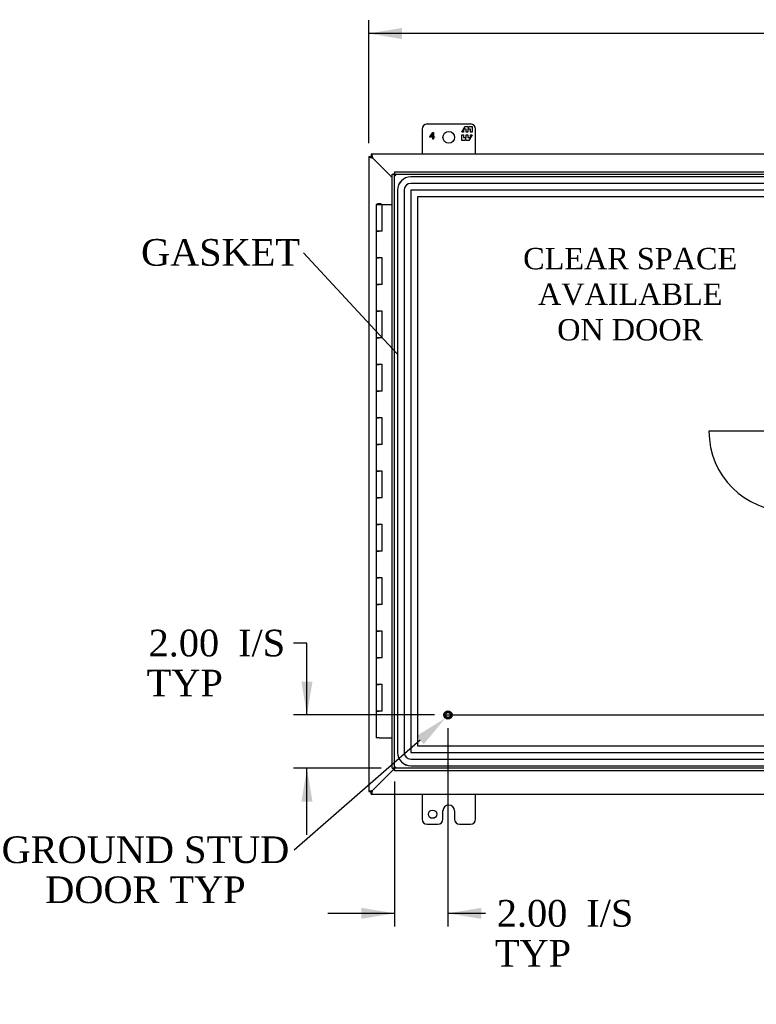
# Model space of a CAD drawing. Header units: inches. Extents: x 1 to 240, y -1 to 159.
# Tile 12 of 26: x 30 to 57, y 63 to 100. Entities that reach past the tile are written whole.
import ezdxf
from ezdxf import colors
from ezdxf.entities.mleader import LeaderData, LeaderLine
from ezdxf.enums import TextEntityAlignment as Align
from ezdxf.lldxf.tags import DXFTag
from ezdxf.math import Vec2, Vec3

# ---------------------------------------------------------------- set-up
doc = ezdxf.new("R2010")
doc.units = ezdxf.units.IN
doc.header["$MEASUREMENT"] = 0
for name, color, linetype in [('COM54746-20', 7, 'Continuous'), ('COM70220', 7, 'Continuous'), ('COM70531-1', 7, 'Continuous'), ('COM71216-1', 7, 'Continuous'), ('Default', 7, 'Continuous'), ('DV1_Default', 7, 'Continuous'), ('FET07720', 7, 'Continuous'), ('STD26258', 7, 'Continuous')]:
    doc.layers.add(name, color=color, linetype=linetype)
doc.styles.add('SEACAD_Times_New_Roman', font='times.ttf')
tags = doc.linetypes.add('CENTER2', pattern=[1.125, 0.75, -0.125, 0.125, -0.125]).pattern_tags.tags
tags[10:11] = [DXFTag(74, 4), DXFTag(75, 0), DXFTag(340, '0'), DXFTag(46, 0.0), DXFTag(50, 0.0), DXFTag(44, 0.0), DXFTag(45, 0.0)]
tags[8:9] = [DXFTag(74, 4), DXFTag(75, 0), DXFTag(340, '0'), DXFTag(46, 0.0), DXFTag(50, 0.0), DXFTag(44, 0.0), DXFTag(45, 0.0)]
tags[6:7] = [DXFTag(74, 4), DXFTag(75, 0), DXFTag(340, '0'), DXFTag(46, 0.0), DXFTag(50, 0.0), DXFTag(44, 0.0), DXFTag(45, 0.0)]
tags[4:5] = [DXFTag(74, 4), DXFTag(75, 0), DXFTag(340, '0'), DXFTag(46, 0.0), DXFTag(50, 0.0), DXFTag(44, 0.0), DXFTag(45, 0.0)]
tags = doc.linetypes.add('HIDDEN2', pattern=[0.1875, 0.125, -0.0625]).pattern_tags.tags
tags[6:7] = [DXFTag(74, 4), DXFTag(75, 0), DXFTag(340, '0'), DXFTag(46, 0.0), DXFTag(50, 0.0), DXFTag(44, 0.0), DXFTag(45, 0.0)]
tags[4:5] = [DXFTag(74, 4), DXFTag(75, 0), DXFTag(340, '0'), DXFTag(46, 0.0), DXFTag(50, 0.0), DXFTag(44, 0.0), DXFTag(45, 0.0)]
doc.dimstyles.new('HAMMOND_(STH_-_240x160)', dxfattribs={"dimtxt": 1, "dimasz": 1.25, "dimexe": 0.5, "dimexo": 0.5, "dimgap": 0.25, "dimtad": 0, "dimtih": 1, "dimtoh": 1, "dimzin": 0, "dimdsep": 46, "dimtxsty": 'SEACAD_Times_New_Roman', "dimblk1": '_SE_FILLED', "dimblk2": '_SE_FILLED', "dimsah": 1, "dimcen": 0.5, "dimadec": 0, "dimazin": 0, "dimtfac": 0.8, "dimtofl": 0, "dimtmove": 0, "dimatfit": 3, "dimfxl": 1, "dimtolj": 1, "dimtzin": 0, "dimarcsym": 0})

# ---------------------------------------------------------------- blocks, each defined once
blk = doc.blocks.new('_SE_FILLED')
at = {"color": 0}
blk.add_line((0, 0), (-1, 0), dxfattribs=at)
blk.add_solid([(0, 0), (-1, -0.1665), (-1, 0.1665), (0, 0)], dxfattribs=at)
blk = doc.blocks.new('SEANNOT_GROUP3')
at = {"layer": 'Default', "color": 7, "linetype": 'CENTER2'}
blk.add_line((45.517, 74.044), (81.714, 74.044), dxfattribs=at)
blk = doc.blocks.new('SE')
at = {"layer": 'COM54746-20', "color": 7, "linetype": 'Continuous'}
for p, q in [((42.889, 93.18), (43.122, 93.18)), ((42.889, 93.18), (42.889, 92.18)), ((42.943, 93.189), (42.943, 93.215)), ((42.943, 93.215), (42.993, 93.215)), ((42.993, 93.189), (42.943, 93.189)), ((42.956, 93.189), (42.956, 93.18)), ((42.993, 93.215), (43.018, 93.215)), ((42.993, 93.189), (43.018, 93.189)), ((43.018, 93.215), (43.068, 93.215)), ((43.068, 93.189), (43.018, 93.189)), ((43.056, 93.18), (43.056, 93.189)), ((43.068, 93.215), (43.068, 93.189)), ((43.122, 93.18), (43.491, 93.18)), ((43.122, 92.18), (43.122, 93.18)), ((42.889, 92.18), (43.006, 92.18)), ((42.889, 92.18), (42.889, 91.18)), ((43.006, 92.18), (42.889, 92.18)), ((43.122, 92.18), (43.006, 92.18)), ((42.889, 91.18), (43.006, 91.18)), ((43.006, 91.18), (42.889, 91.18)), ((42.889, 91.18), (42.889, 90.18)), ((43.122, 91.18), (43.006, 91.18)), ((43.122, 90.18), (43.122, 91.18)), ((42.889, 90.18), (43.006, 90.18)), ((42.889, 90.18), (42.889, 89.18)), ((43.006, 90.18), (42.889, 90.18)), ((43.122, 90.18), (43.006, 90.18)), ((42.889, 89.18), (43.006, 89.18)), ((43.006, 89.18), (42.889, 89.18)), ((42.889, 89.18), (42.889, 88.18)), ((43.122, 89.18), (43.006, 89.18)), ((43.122, 88.18), (43.122, 89.18)), ((42.889, 88.18), (43.006, 88.18)), ((42.889, 88.18), (42.889, 87.18)), ((43.006, 88.18), (42.889, 88.18)), ((43.122, 88.18), (43.006, 88.18)), ((42.889, 87.18), (43.006, 87.18)), ((43.006, 87.18), (42.889, 87.18)), ((42.889, 87.18), (42.889, 86.18)), ((43.122, 87.18), (43.006, 87.18)), ((43.122, 86.18), (43.122, 87.18)), ((42.889, 86.18), (43.006, 86.18)), ((42.889, 86.18), (42.889, 85.18)), ((43.006, 86.18), (42.889, 86.18)), ((43.122, 86.18), (43.006, 86.18)), ((42.889, 85.18), (43.006, 85.18)), ((43.006, 85.18), (42.889, 85.18)), ((42.889, 85.18), (42.889, 84.18)), ((43.122, 85.18), (43.006, 85.18)), ((43.122, 84.18), (43.122, 85.18)), ((42.889, 84.18), (43.006, 84.18)), ((42.889, 84.18), (42.889, 83.18)), ((43.006, 84.18), (42.889, 84.18)), ((43.122, 84.18), (43.006, 84.18)), ((42.889, 83.18), (43.006, 83.18)), ((43.006, 83.18), (42.889, 83.18)), ((42.889, 83.18), (42.889, 82.18)), ((43.122, 83.18), (43.006, 83.18)), ((43.122, 82.18), (43.122, 83.18)), ((42.889, 82.18), (43.006, 82.18)), ((42.889, 82.18), (42.889, 81.18)), ((43.006, 82.18), (42.889, 82.18)), ((43.122, 82.18), (43.006, 82.18)), ((42.889, 81.18), (43.006, 81.18)), ((43.006, 81.18), (42.889, 81.18)), ((42.889, 81.18), (42.889, 80.18)), ((43.122, 81.18), (43.006, 81.18)), ((43.122, 80.18), (43.122, 81.18)), ((42.889, 80.18), (43.006, 80.18)), ((42.889, 80.18), (42.889, 79.18)), ((43.006, 80.18), (42.889, 80.18)), ((43.122, 80.18), (43.006, 80.18)), ((42.889, 79.18), (43.006, 79.18)), ((43.006, 79.18), (42.889, 79.18)), ((42.889, 79.18), (42.889, 78.18)), ((43.122, 79.18), (43.006, 79.18)), ((43.122, 78.18), (43.122, 79.18)), ((42.889, 78.18), (43.006, 78.18)), ((42.889, 78.18), (42.889, 77.18)), ((43.006, 78.18), (42.889, 78.18)), ((43.122, 78.18), (43.006, 78.18)), ((42.889, 77.18), (43.006, 77.18)), ((43.006, 77.18), (42.889, 77.18)), ((42.889, 77.18), (42.889, 76.18)), ((43.122, 77.18), (43.006, 77.18)), ((43.122, 76.18), (43.122, 77.18)), ((42.889, 76.18), (43.006, 76.18)), ((42.889, 76.18), (42.889, 75.18)), ((43.006, 76.18), (42.889, 76.18)), ((43.122, 76.18), (43.006, 76.18)), ((42.889, 75.18), (43.006, 75.18)), ((43.006, 75.18), (42.889, 75.18)), ((42.889, 75.18), (42.889, 74.18)), ((43.122, 75.18), (43.006, 75.18)), ((43.122, 74.18), (43.122, 75.18)), ((42.889, 74.18), (43.006, 74.18)), ((42.889, 74.18), (42.889, 73.18)), ((43.006, 74.18), (42.889, 74.18)), ((43.122, 74.18), (43.006, 74.18)), ((43.006, 73.18), (42.889, 73.18)), ((43.006, 73.18), (43.491, 73.18))]:
    blk.add_line(p, q, dxfattribs=at)
at = {"layer": 'COM70220', "color": 7, "linetype": 'HIDDEN2'}
for p, q in [((61.637, 94.221), (44.192, 94.221)), ((61.637, 94.22), (44.192, 94.22)), ((61.637, 93.971), (44.192, 93.971)), ((43.692, 93.721), (43.692, 72.64)), ((43.693, 93.721), (43.693, 72.64)), ((43.942, 93.721), (43.942, 72.64)), ((44.191, 93.721), (44.191, 72.64)), ((61.637, 93.722), (44.192, 93.722)), ((61.637, 93.721), (44.192, 93.721)), ((44.192, 93.721), (44.192, 72.64)), ((44.192, 72.64), (61.637, 72.64)), ((44.192, 72.639), (61.637, 72.639)), ((44.192, 72.39), (61.637, 72.39)), ((44.192, 72.141), (61.637, 72.141)), ((44.192, 72.14), (61.637, 72.14))]:
    blk.add_line(p, q, dxfattribs=at)
for centre, radius, start, end in [((44.192, 93.721), 0.5, 90, 180), ((44.192, 93.721), 0.499, 90, 180), ((44.192, 93.721), 0.25, 90, 180), ((44.192, 93.721), 0.001, 90, 180), ((44.192, 72.64), 0.5, 180, 270), ((44.192, 72.64), 0.499, 180, 270), ((44.192, 72.64), 0.25, 180, 270), ((44.192, 72.64), 0.001, 180, 270)]:
    blk.add_arc(centre, radius, start, end, dxfattribs=at)
at = {"layer": 'COM70531-1', "color": 7, "linetype": 'Continuous'}
for p, q in [((42.616, 94.979), (42.711, 94.979)), ((42.616, 94.979), (42.616, 71.169)), ((42.711, 95.074), (42.711, 94.979)), ((84.52, 95.074), (42.711, 95.074)), ((42.759, 94.931), (43.491, 94.199)), ((42.759, 94.931), (43.491, 94.199)), ((42.759, 71.217), (43.58, 72.039)), ((42.759, 71.217), (43.58, 72.039)), ((42.616, 71.169), (42.711, 71.169)), ((42.711, 71.074), (42.711, 71.169)), ((42.711, 71.074), (84.52, 71.074))]:
    blk.add_line(p, q, dxfattribs=at)
for points, knots in [([(42.616, 94.979), (42.616, 94.977), (42.616, 94.975), (42.62, 94.971), (42.623, 94.969), (42.63, 94.965), (42.634, 94.963), (42.645, 94.959), (42.651, 94.957), (42.664, 94.953), (42.671, 94.951), (42.687, 94.947), (42.695, 94.945), (42.721, 94.939), (42.74, 94.935), (42.759, 94.931)], [0, 0, 0, 0, 0.125, 0.125, 0.25, 0.25, 0.375, 0.375, 0.5, 0.5, 0.625, 0.625, 0.75, 0.75, 1, 1, 1, 1]), ([(42.711, 95.074), (42.713, 95.074), (42.715, 95.073), (42.719, 95.07), (42.721, 95.067), (42.725, 95.06), (42.727, 95.055), (42.731, 95.045), (42.733, 95.039), (42.737, 95.026), (42.739, 95.019), (42.743, 95.003), (42.745, 94.995), (42.751, 94.969), (42.755, 94.95), (42.759, 94.931)], [0, 0, 0, 0, 0.125, 0.125, 0.25, 0.25, 0.375, 0.375, 0.5, 0.5, 0.625, 0.625, 0.75, 0.75, 1, 1, 1, 1]), ([(42.711, 94.979), (42.715, 94.979), (42.719, 94.978), (42.727, 94.973), (42.731, 94.97), (42.739, 94.961), (42.743, 94.955), (42.751, 94.944), (42.755, 94.938), (42.759, 94.931)], [0, 0, 0, 0, 0.25, 0.25, 0.5, 0.5, 0.75, 0.75, 1, 1, 1, 1]), ([(42.711, 94.979), (42.711, 94.975), (42.712, 94.971), (42.717, 94.963), (42.72, 94.959), (42.729, 94.951), (42.734, 94.947), (42.746, 94.939), (42.752, 94.935), (42.759, 94.931)], [0, 0, 0, 0, 0.25, 0.25, 0.5, 0.5, 0.75, 0.75, 1, 1, 1, 1]), ([(42.616, 71.169), (42.616, 71.171), (42.616, 71.173), (42.62, 71.177), (42.623, 71.179), (42.63, 71.183), (42.634, 71.185), (42.645, 71.189), (42.651, 71.191), (42.664, 71.195), (42.671, 71.197), (42.687, 71.201), (42.695, 71.203), (42.721, 71.209), (42.74, 71.213), (42.759, 71.217)], [0, 0, 0, 0, 0.125, 0.125, 0.25, 0.25, 0.375, 0.375, 0.5, 0.5, 0.625, 0.625, 0.75, 0.75, 1, 1, 1, 1]), ([(42.711, 71.169), (42.711, 71.173), (42.712, 71.177), (42.717, 71.185), (42.72, 71.189), (42.729, 71.197), (42.734, 71.201), (42.746, 71.209), (42.752, 71.213), (42.759, 71.217)], [0, 0, 0, 0, 0.25, 0.25, 0.5, 0.5, 0.75, 0.75, 1, 1, 1, 1]), ([(42.711, 71.074), (42.713, 71.074), (42.715, 71.075), (42.719, 71.079), (42.721, 71.081), (42.725, 71.089), (42.727, 71.093), (42.731, 71.103), (42.733, 71.109), (42.737, 71.123), (42.739, 71.13), (42.743, 71.145), (42.745, 71.154), (42.751, 71.18), (42.755, 71.198), (42.759, 71.217)], [0, 0, 0, 0, 0.125, 0.125, 0.25, 0.25, 0.375, 0.375, 0.5, 0.5, 0.625, 0.625, 0.75, 0.75, 1, 1, 1, 1]), ([(42.711, 71.169), (42.715, 71.169), (42.719, 71.17), (42.727, 71.175), (42.731, 71.179), (42.739, 71.188), (42.743, 71.193), (42.751, 71.205), (42.755, 71.211), (42.759, 71.217)], [0, 0, 0, 0, 0.25, 0.25, 0.5, 0.5, 0.75, 0.75, 1, 1, 1, 1])]:
    blk.add_open_spline(points, degree=3, knots=knots, dxfattribs=at)
at = {"layer": 'COM71216-1', "color": 7, "linetype": 'Continuous'}
for p, q in [((43.491, 72.044), (43.491, 94.316)), ((43.491, 94.316), (43.546, 94.316)), ((43.585, 94.316), (43.546, 94.316)), ((43.586, 94.411), (62.395, 94.411)), ((43.586, 94.411), (43.586, 94.355)), ((43.586, 94.316), (43.586, 94.355)), ((43.625, 94.277), (43.586, 94.316)), ((43.633, 94.269), (43.633, 94.269)), ((43.634, 94.268), (43.633, 94.269)), ((43.633, 94.268), (43.634, 94.268)), ((43.633, 94.268), (43.633, 94.268)), ((43.634, 94.268), (43.634, 94.268)), ((43.491, 72.044), (43.546, 72.044)), ((43.585, 72.044), (43.546, 72.044)), ((43.624, 72.083), (43.585, 72.044)), ((43.586, 72.044), (43.586, 72.005)), ((43.586, 71.949), (43.586, 72.005)), ((43.634, 72.092), (43.633, 72.092)), ((43.633, 72.092), (43.633, 72.092)), ((43.633, 72.092), (43.634, 72.092)), ((43.634, 72.092), (43.634, 72.092)), ((62.395, 71.949), (43.586, 71.949))]:
    blk.add_line(p, q, dxfattribs=at)
at = {"layer": 'COM71216-1', "color": 7, "linetype": 'HIDDEN2'}
for p, q in [((43.586, 94.316), (62.395, 94.316)), ((43.586, 72.044), (43.586, 94.316)), ((62.395, 72.044), (43.586, 72.044))]:
    blk.add_line(p, q, dxfattribs=at)
at = {"layer": 'COM71216-1', "color": 7, "linetype": 'Continuous'}
for centre, start, end in [((44.115, 95.246), 238.5613, 243.7633), ((42.656, 93.787), 26.2367, 31.4387), ((44.115, 71.114), 116.2367, 121.4387), ((42.656, 72.574), 328.5613, 333.7633)]:
    blk.add_arc(centre, 1.09, start, end, dxfattribs=at)
at = {"layer": 'DV1_Default', "color": 7, "linetype": 'HIDDEN2'}
for p, q in [((58.369, 93.472), (44.441, 93.472)), ((44.441, 93.472), (44.441, 72.889)), ((58.369, 84.68), (55.369, 84.68)), ((44.441, 72.889), (58.369, 72.889))]:
    blk.add_line(p, q, dxfattribs=at)
blk.add_arc((58.369, 84.68), 3, 180, 270, dxfattribs=at)
at = {"layer": 'FET07720', "color": 7, "linetype": 'Continuous'}
for p, q in [((44.616, 96.012), (44.616, 95.074)), ((46.428, 96.199), (44.803, 96.199)), ((46.105, 95.894), (46.228, 96.106)), ((46.268, 96), (46.17, 96)), ((46.17, 96), (46.17, 95.894)), ((46.228, 96.106), (46.337, 96.106)), ((46.268, 95.894), (46.268, 96)), ((46.426, 96), (46.328, 96)), ((46.328, 96), (46.328, 95.894)), ((46.337, 96.106), (46.337, 96.029)), ((46.337, 96.029), (46.382, 96.106)), ((46.382, 96.106), (46.491, 96.106)), ((46.426, 95.894), (46.426, 96)), ((46.491, 96.106), (46.491, 95.894)), ((46.616, 95.074), (46.616, 96.012)), ((44.905, 95.716), (45.024, 95.887)), ((44.905, 95.702), (44.905, 95.716)), ((45.021, 95.702), (44.905, 95.702)), ((45.021, 95.848), (44.934, 95.723)), ((44.934, 95.723), (45.021, 95.723)), ((45.021, 95.723), (45.021, 95.848)), ((45.021, 95.637), (45.021, 95.702)), ((45.041, 95.637), (45.021, 95.637)), ((45.024, 95.887), (45.041, 95.887)), ((45.041, 95.887), (45.041, 95.723)), ((45.041, 95.723), (45.076, 95.723)), ((45.076, 95.702), (45.041, 95.702)), ((45.041, 95.702), (45.041, 95.637)), ((45.076, 95.723), (45.076, 95.702)), ((46.17, 95.894), (46.105, 95.894)), ((46.105, 95.584), (46.105, 95.797)), ((46.105, 95.797), (46.17, 95.797)), ((46.17, 95.797), (46.17, 95.691)), ((46.17, 95.691), (46.268, 95.691)), ((46.259, 95.662), (46.214, 95.584)), ((46.259, 95.584), (46.259, 95.662)), ((46.328, 95.894), (46.268, 95.894)), ((46.268, 95.691), (46.268, 95.797)), ((46.268, 95.797), (46.328, 95.797)), ((46.328, 95.797), (46.328, 95.691)), ((46.328, 95.691), (46.426, 95.691)), ((46.491, 95.797), (46.368, 95.584)), ((46.491, 95.894), (46.426, 95.894)), ((46.426, 95.691), (46.426, 95.797)), ((46.426, 95.797), (46.491, 95.797)), ((46.214, 95.584), (46.105, 95.584)), ((46.368, 95.584), (46.259, 95.584)), ((44.616, 71.074), (44.616, 70.137)), ((46.616, 70.137), (46.616, 71.074)), ((45.615, 70.667), (45.616, 70.667)), ((45.397, 70.137), (45.397, 70.449)), ((45.834, 70.449), (45.834, 70.137)), ((44.803, 69.949), (45.21, 69.949)), ((46.021, 69.949), (46.428, 69.949))]:
    blk.add_line(p, q, dxfattribs=at)
for centre, radius in [((45.616, 95.699), 0.219), ((45.006, 70.324), 0.156)]:
    blk.add_circle(centre, radius, dxfattribs=at)
for centre, radius, start, end in [((44.803, 96.012), 0.188, 90, 180), ((46.428, 96.012), 0.188, 0, 90), ((45.615, 70.449), 0.218, 90, 180), ((45.616, 70.449), 0.218, 0, 90), ((44.803, 70.137), 0.188, 180, 270), ((45.21, 70.137), 0.188, 270, 0), ((46.021, 70.137), 0.188, 180, 270), ((46.428, 70.137), 0.188, 270, 0)]:
    blk.add_arc(centre, radius, start, end, dxfattribs=at)
at = {"layer": 'STD26258', "color": 7, "linetype": 'HIDDEN2'}
for radius in [0.156, 0.125, 0.0944]:
    blk.add_circle((45.586, 74.044), radius, dxfattribs=at)
at = {"layer": 'DV1_Default', "insert": (52.415, 91.553), "char_height": 0.8, "width": 7.94597, "attachment_point": 2}
blk.add_mtext('{\\fTimes New Roman|b0||i0||c0|p34;\\C7;\\H0.8;\\W1.;CLEAR SPACE\\P}{\\fTimes New Roman|b0||i0||c0|p34;\\C7;\\H0.8;\\W1.;AVAILABLE \\P}{\\fTimes New Roman|b0||i0||c0|p34;\\C7;\\H0.8;\\W1.;ON DOOR}', dxfattribs=at)
blk = doc.blocks.new('DMBLK5945')
at = {"layer": 'Default', "linetype": 'Continuous'}
for points in [[(43.866, 99.801), (42.616, 99.593), (43.866, 99.384)], [(83.366, 99.801), (83.366, 99.384), (84.616, 99.593)]]:
    blk.add_hatch(color=7, dxfattribs=at).paths.add_polyline_path(points)
at = {"layer": 'Default', "color": 7, "linetype": 'Continuous'}
for p, q in [((42.616, 95.479), (42.616, 100.093)), ((84.616, 95.479), (84.616, 100.093)), ((61.559, 99.593), (42.616, 99.593)), ((84.616, 99.593), (65.672, 99.593))]:
    blk.add_line(p, q, dxfattribs=at)
at = {"layer": 'Default', "color": 7, "linetype": 'Continuous', "style": 'SEACAD_Times_New_Roman'}
blk.add_text('42.00', height=1, dxfattribs=at).set_placement((61.909, 100.093), align=Align.TOP_LEFT)
blk = doc.blocks.new('DMBLK5958')
at = {"layer": 'Default', "linetype": 'Continuous'}
for points in [[(42.336, 66.399), (43.586, 66.607), (42.336, 66.815)], [(46.836, 66.399), (46.836, 66.815), (45.586, 66.607)]]:
    blk.add_hatch(color=7, dxfattribs=at).paths.add_polyline_path(points)
at = {"layer": 'Default', "color": 7, "linetype": 'Continuous'}
for p, q in [((45.586, 73.544), (45.586, 66.107)), ((43.586, 71.544), (43.586, 66.107)), ((41.086, 66.607), (43.586, 66.607)), ((45.586, 66.607), (46.495, 66.607)), ((46.495, 66.607), (46.995, 66.607))]:
    blk.add_line(p, q, dxfattribs=at)
at = {"layer": 'Default', "color": 7, "linetype": 'Continuous', "style": 'SEACAD_Times_New_Roman'}
for s, p in [('I/S', (50.77, 67.107)), ('2.00', (47.416, 67.107)), ('TYP', (47.345, 65.607))]:
    blk.add_text(s, height=1, dxfattribs=at).set_placement(p, align=Align.TOP_LEFT)
blk = doc.blocks.new('DMBLK5959')
at = {"layer": 'Default', "linetype": 'Continuous'}
for points in [[(40.091, 75.294), (40.299, 74.044), (40.507, 75.294)], [(40.091, 70.794), (40.507, 70.794), (40.299, 72.044)]]:
    blk.add_hatch(color=7, dxfattribs=at).paths.add_polyline_path(points)
at = {"layer": 'Default', "color": 7, "linetype": 'Continuous'}
for p, q in [((40.299, 76.74), (39.799, 76.74)), ((40.299, 74.044), (40.299, 76.74)), ((45.086, 74.044), (39.799, 74.044)), ((43.086, 72.044), (39.799, 72.044)), ((40.299, 69.544), (40.299, 72.044))]:
    blk.add_line(p, q, dxfattribs=at)
at = {"layer": 'Default', "color": 7, "linetype": 'Continuous', "style": 'SEACAD_Times_New_Roman'}
for s, p in [('2.00', (34.365, 77.24)), ('I/S', (37.719, 77.24)), ('TYP', (34.294, 75.74))]:
    blk.add_text(s, height=1, dxfattribs=at).set_placement(p, align=Align.TOP_LEFT)

msp = doc.modelspace()

# ---------------------------------------------------------------- block references
at = {"layer": 'Default'}
for name in ['SE', 'SEANNOT_GROUP3']:
    msp.add_blockref(name, (0, 0), dxfattribs=at)

# ---------------------------------------------------------------- dimensions: what is measured, and where the dimension line sits
at = {"layer": 'Default', "color": 7, "linetype": 'Continuous'}
dim = msp.add_linear_dim(base=(42.616, 99.593), p1=(84.616, 94.979), p2=(42.616, 94.979), text='\\A1;<>', dimstyle='HAMMOND_(STH_-_240x160)', dxfattribs=at)
dim.commit()
dim.dimension.update_dxf_attribs({"geometry": 'DMBLK5945', "text_midpoint": (63.616, 99.593), "dimtype": 160})
dim = msp.add_linear_dim(base=(40.299, 74.044), p1=(43.586, 72.044), p2=(45.586, 74.044), angle=90, text='\\A1;<> I/S\\PTYP', dimstyle='HAMMOND_(STH_-_240x160)', override={"dimtmove": 1}, dxfattribs=at)
dim.commit()
dim.dimension.update_dxf_attribs({"geometry": 'DMBLK5959', "text_midpoint": (39.799, 76.74), "dimtype": 160})
dim = msp.add_linear_dim(base=(45.586, 66.607), p1=(43.586, 72.044), p2=(45.586, 74.044), text='\\A1;<> I/S\\PTYP', dimstyle='HAMMOND_(STH_-_240x160)', override={"dimtmove": 1}, dxfattribs=at)
dim.commit()
dim.dimension.update_dxf_attribs({"geometry": 'DMBLK5958', "text_midpoint": (46.995, 66.607), "dimtype": 160})

# ---------------------------------------------------------------- leaders
ml = msp.add_multileader_mtext('Standard', dxfattribs=at)
ml.set_content('{\\pxsm0.9;\\fTimes New Roman|b0||i0||c0|p34;\\W1.;GASKET\\P}', color=7)
ml.set_leader_properties()
ml.set_arrow_properties(name='_SE_FILLED')
ml.build(insert=Vec2(0, 0))
ml.multileader.update_dxf_attribs({"dogleg_length": 0, "arrow_head_size": 1.25})
ctx = ml.context
ctx.base_point, ctx.char_height, ctx.arrow_head_size, ctx.landing_gap_size = Vec3(33.991, 90.965), 1, 1.25, 0.35
notes = []
notes.append((ctx, [(0, (1, 1, 0), (40.17, 91.375), (-1, 0), 0, [(0, [(43.693, 87.567)], 0, [])])]))
ctx.mtext.insert = Vec3(34.081, 91.886)
ml = msp.add_multileader_mtext('Standard', dxfattribs=at)
ml.set_content('{\\pxsm0.9;\\fTimes New Roman|b0||i0||c0|p34;\\W1.;GROUND STUD\\PDOOR TYP\\P}', color=7)
ml.set_leader_properties()
ml.build(insert=Vec2(0, 0))
ml.multileader.update_dxf_attribs({"dogleg_length": 0, "arrow_head_size": 1.25})
ctx = ml.context
ctx.base_point, ctx.char_height, ctx.arrow_head_size, ctx.landing_gap_size = Vec3(28.936, 68.57), 1, 1.25, 0.35
ctx.text_align_type = 1
notes.append((ctx, [(0, (1, 1, 0), (39.816, 68.98), (-1, 0), 0, [(0, [(45.486, 73.924)], 0, [])])]))
ctx.mtext.insert, ctx.mtext.alignment = Vec3(34.246, 69.491), 2
for ctx, leaders in notes:
    for number, flags, end, landing, length, lines in leaders:
        leader = LeaderData()
        leader.index, (leader.has_last_leader_line, leader.has_dogleg_vector, leader.attachment_direction) = number, flags
        leader.last_leader_point, leader.dogleg_vector, leader.dogleg_length = Vec3(end), Vec3(landing), length
        for number, points, colour, breaks in lines:
            line = LeaderLine()
            line.index, line.vertices, line.color, line.breaks = number, Vec3.list(points), colors.encode_raw_color(colour), breaks
            leader.lines.append(line)
        ctx.leaders.append(leader)

doc.saveas('drawing.dxf')
